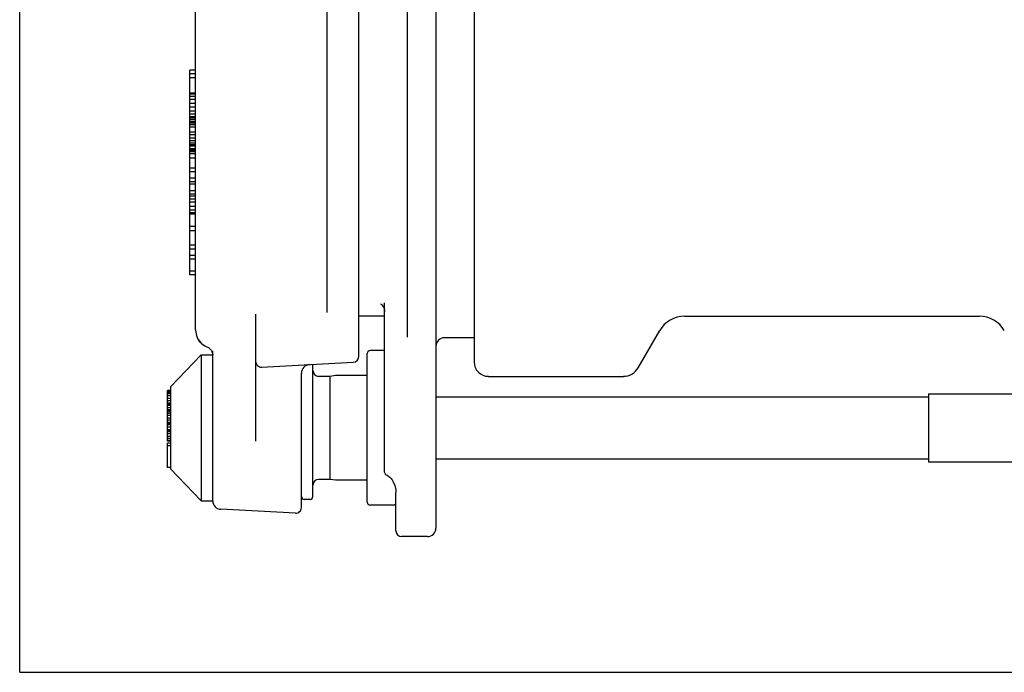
# Model space of a CAD drawing. Header units: inches. Extents: x 0 to 22, y 0 to 17.
# Tile 1 of 6: x 0 to 6.8, y 0 to 4.5. Entities that reach past the tile are written whole.
import ezdxf

# ---------------------------------------------------------------- set-up
doc = ezdxf.new("R2010")
doc.units = ezdxf.units.IN
doc.header["$LTSCALE"] = 1.21
doc.header["$MEASUREMENT"] = 0
doc.layers.get('0').update_dxf_attribs({"linetype": 'CONTINUOUS'})

msp = doc.modelspace()

# ---------------------------------------------------------------- linework, layer by layer
at = {"color": 7, "linetype": 'CONTINUOUS'}
for p, q in [((0, 0), (0, 17)), ((2.8627, 8.7483), (2.8627, 0.9924)), ((3.1254, 7.6054), (3.1254, 2.1354)), ((2.3312, 2.1715), (2.3312, 7.5692)), ((2.6658, 2.304), (2.6658, 7.4368)), ((2.1146, 2.4977), (2.1146, 7.2431)), ((1.2091, 2.355), (1.2091, 4.6916)), ((1.1698, 3.2886), (1.1698, 4.1417)), ((1.2091, 4.1417), (1.1698, 4.1417)), ((1.2091, 4.1174), (1.1698, 4.1174)), ((1.2091, 4.0894), (1.1698, 4.0894)), ((1.2091, 3.9827), (1.1698, 3.9827)), ((1.2091, 3.9755), (1.1698, 3.9755)), ((1.2091, 3.9593), (1.1698, 3.9593)), ((1.2091, 3.939), (1.1698, 3.939)), ((1.2091, 3.9121), (1.1698, 3.9121)), ((1.2091, 3.8877), (1.1698, 3.8877)), ((1.2091, 3.859), (1.1698, 3.859)), ((1.2091, 3.8393), (1.1698, 3.8393)), ((1.2091, 3.82), (1.1698, 3.82)), ((1.2091, 3.8137), (1.1698, 3.8137)), ((1.2091, 3.8123), (1.1698, 3.8123)), ((1.2091, 3.8001), (1.1698, 3.8001)), ((1.2091, 3.7855), (1.1698, 3.7855)), ((1.2091, 3.7845), (1.1698, 3.7845)), ((1.2091, 3.7767), (1.1698, 3.7767)), ((1.2091, 3.7646), (1.1698, 3.7646)), ((1.2091, 3.7501), (1.1698, 3.7501)), ((1.2091, 3.7159), (1.1698, 3.7159)), ((1.2091, 3.6963), (1.1698, 3.6963)), ((1.2091, 3.6743), (1.1698, 3.6743)), ((1.2091, 3.6565), (1.1698, 3.6565)), ((1.2091, 3.6404), (1.1698, 3.6404)), ((1.2091, 3.6286), (1.1698, 3.6286)), ((1.2091, 3.6193), (1.1698, 3.6193)), ((1.2091, 3.6005), (1.1698, 3.6005)), ((1.2091, 3.5963), (1.1698, 3.5963)), ((1.2091, 3.5901), (1.1698, 3.5901)), ((1.2091, 3.5798), (1.1698, 3.5798)), ((1.2091, 3.5667), (1.1698, 3.5667)), ((1.2091, 3.5366), (1.1698, 3.5366)), ((1.2091, 3.4666), (1.1698, 3.4666)), ((1.2091, 3.4431), (1.1698, 3.4431)), ((1.2091, 3.3986), (1.1698, 3.3986)), ((1.2091, 3.3746), (1.1698, 3.3746)), ((1.2091, 3.3568), (1.1698, 3.3568)), ((1.2091, 3.3118), (1.1698, 3.3118)), ((1.2091, 3.2886), (1.1698, 3.2886)), ((1.1698, 2.7327), (1.1698, 3.2883)), ((1.2091, 3.2746), (1.1698, 3.2746)), ((1.2091, 3.2538), (1.1698, 3.2538)), ((1.2091, 3.2327), (1.1698, 3.2327)), ((1.2091, 3.2044), (1.1698, 3.2044)), ((1.2091, 3.1791), (1.1698, 3.1791)), ((1.2091, 3.1606), (1.1698, 3.1606)), ((1.2091, 3.1525), (1.1698, 3.1525)), ((1.2091, 3.1516), (1.1698, 3.1516)), ((1.2091, 3.0666), (1.1698, 3.0666)), ((1.2091, 3.0371), (1.1698, 3.0371)), ((1.2091, 2.939), (1.1698, 2.939)), ((1.2091, 2.9095), (1.1698, 2.9095)), ((1.2091, 2.8674), (1.1698, 2.8674)), ((1.2091, 2.8421), (1.1698, 2.8421)), ((1.2091, 2.758), (1.1698, 2.758)), ((1.2091, 2.7327), (1.1698, 2.7327)), ((2.5083, 1.3858), (2.5083, 2.5401)), ((1.6225, 2.4623), (1.6225, 1.5898)), ((2.5083, 2.4491), (2.3312, 2.4491)), ((4.5718, 2.4491), (6.6003, 2.4491)), ((1.2126, 2.3278), (1.2151, 2.3167)), ((1.2151, 2.3167), (1.2234, 2.2966)), ((4.2535, 2.0948), (4.4013, 2.3507)), ((1.2234, 2.2966), (1.2349, 2.2786)), ((1.2349, 2.2786), (1.2492, 2.2631)), ((1.2602, 2.2542), (1.2634, 2.252)), ((1.2636, 2.2519), (1.2639, 2.2516)), ((1.2639, 2.2516), (1.2738, 2.2457)), ((1.278, 2.2435), (1.2867, 2.2392)), ((1.2867, 2.2392), (1.2939, 2.2357)), ((3.1254, 2.3015), (2.9217, 2.3015)), ((1.0359, 1.9629), (1.2485, 2.1834)), ((1.2485, 2.1834), (1.2485, 1.1794)), ((1.2485, 2.1834), (1.3272, 2.1834)), ((1.3164, 2.2166), (1.3224, 2.206)), ((1.3224, 2.206), (1.326, 2.1945)), ((1.326, 2.1945), (1.3272, 2.1825)), ((1.3272, 1.1794), (1.3272, 2.2111)), ((2.3902, 1.1696), (2.3902, 2.1932)), ((2.5083, 2.2129), (2.4099, 2.2129)), ((1.6639, 2.0992), (2.2939, 2.1322)), ((2.0162, 1.209), (2.0162, 2.1177)), ((1.9375, 1.1335), (1.9375, 2.0575)), ((2.1343, 2.0357), (2.0556, 2.0357)), ((2.1725, 2.0405), (2.1343, 2.0357)), ((2.1343, 1.3271), (2.1343, 2.0357)), ((2.1749, 2.0407), (2.1725, 2.0405)), ((2.3902, 2.0407), (2.1749, 2.0407)), ((3.2238, 2.0357), (4.1513, 2.0357)), ((1.0162, 1.5899), (1.0162, 1.9387)), ((1.0359, 1.9387), (1.0162, 1.9387)), ((1.0359, 1.9339), (1.0162, 1.9339)), ((1.0359, 1.9245), (1.0162, 1.9245)), ((1.0359, 1.9151), (1.0162, 1.9151)), ((1.0359, 1.9011), (1.0162, 1.9011)), ((1.0359, 1.9629), (1.0359, 1.3999)), ((6.2485, 1.9144), (8.3094, 1.9144)), ((6.2485, 1.9144), (6.2485, 1.4485)), ((1.0359, 1.8823), (1.0162, 1.8823)), ((1.0359, 1.8682), (1.0162, 1.8682)), ((1.0359, 1.8518), (1.0162, 1.8518)), ((1.0359, 1.8448), (1.0162, 1.8448)), ((1.0359, 1.8402), (1.0162, 1.8402)), ((1.0359, 1.8355), (1.0162, 1.8355)), ((2.8627, 1.894), (6.2485, 1.894)), ((1.0359, 1.8191), (1.0162, 1.8191)), ((1.0359, 1.8048), (1.0162, 1.8048)), ((1.0359, 1.8), (1.0162, 1.8)), ((1.0359, 1.7906), (1.0162, 1.7906)), ((1.0359, 1.7812), (1.0162, 1.7812)), ((1.0359, 1.7671), (1.0162, 1.7671)), ((1.0359, 1.7484), (1.0162, 1.7484)), ((1.0359, 1.7343), (1.0162, 1.7343)), ((1.0359, 1.7179), (1.0162, 1.7179)), ((1.0359, 1.7109), (1.0162, 1.7109)), ((1.0359, 1.7062), (1.0162, 1.7062)), ((1.0359, 1.7016), (1.0162, 1.7016)), ((1.0359, 1.6852), (1.0162, 1.6852)), ((1.0359, 1.6688), (1.0162, 1.6688)), ((1.0359, 1.6618), (1.0162, 1.6618)), ((1.0359, 1.6548), (1.0162, 1.6548)), ((1.0359, 1.6408), (1.0162, 1.6408)), ((1.0359, 1.622), (1.0162, 1.622)), ((1.0359, 1.6079), (1.0162, 1.6079)), ((1.0359, 1.5937), (1.0162, 1.5937)), ((1.0359, 1.5899), (1.0162, 1.5899)), ((1.0162, 1.4089), (1.0162, 1.576)), ((1.0359, 1.576), (1.0162, 1.576)), ((1.0359, 1.5574), (1.0162, 1.5574)), ((2.8627, 1.4688), (6.2485, 1.4688)), ((6.2485, 1.4485), (8.3094, 1.4485)), ((1.0359, 1.4089), (1.0162, 1.4089)), ((1.0359, 1.3999), (1.2485, 1.1794)), ((2.1343, 1.3271), (2.0556, 1.3271)), ((2.1725, 1.3223), (2.1343, 1.3271)), ((2.1749, 1.3222), (2.1725, 1.3223)), ((2.3902, 1.3222), (2.1749, 1.3222)), ((2.5685, 1.3102), (2.5685, 1.3102)), ((2.5871, 1.236), (2.5871, 1.236)), ((2.5871, 0.9727), (2.5871, 1.236)), ((1.2485, 1.1794), (1.3272, 1.1794)), ((1.9965, 1.1893), (1.9572, 1.1893)), ((1.896, 1.0942), (1.3832, 1.1211)), ((2.5674, 1.1499), (2.4099, 1.1499)), ((2.8036, 0.9334), (2.6265, 0.9334)), ((0, 0), (22, 0))]:
    msp.add_line(p, q, dxfattribs=at)
for points in [[(2.4807, 2.5347), (2.4806, 2.5348), (2.4819, 2.5341), (2.4853, 2.5318), (2.4902, 2.5275), (2.4958, 2.521), (2.5012, 2.5123), (2.5054, 2.5018), (2.5079, 2.4899), (2.5083, 2.4823)], [(1.2091, 2.355), (1.2102, 2.3388), (1.2149, 2.3172), (1.2232, 2.297), (1.2346, 2.279), (1.2488, 2.2635), (1.2602, 2.2542)], [(1.2634, 2.252), (1.2734, 2.2459), (1.278, 2.2435)], [(1.2939, 2.2357), (1.2989, 2.233), (1.3085, 2.2257), (1.3164, 2.2166)], [(2.5346, 1.3487), (2.526, 1.353), (2.5186, 1.3593), (2.5131, 1.3671), (2.5095, 1.3762), (2.5083, 1.3858)], [(2.5346, 1.3487), (2.5388, 1.3468), (2.5446, 1.3429), (2.5496, 1.3384), (2.5543, 1.3331), (2.5588, 1.3272), (2.563, 1.3205), (2.567, 1.3131), (2.5685, 1.3102)], [(2.5685, 1.3102), (2.5788, 1.284), (2.5856, 1.2554), (2.5871, 1.236)]]:
    msp.add_lwpolyline(points, dxfattribs=at)
for centre, radius, start, end in [((4.5718, 2.2523), 0.1969, 90, 150), ((6.6003, 2.2523), 0.1969, 30, 90), ((2.9217, 2.2424), 0.0591, 90, 180), ((2.2918, 2.1715), 0.0394, 273, 360), ((2.4099, 2.1932), 0.0197, 90, 180), ((1.6619, 2.1385), 0.0394, 179.9986, 273.00007), ((1.9965, 2.0575), 0.0591, 93, 179.99974), ((3.2238, 2.1342), 0.0984, 180, 270), ((2.0556, 2.0751), 0.0394, 180, 270), ((4.1513, 2.1539), 0.1181, 270, 330), ((2.0556, 1.2877), 0.0394, 90, 180), ((1.3863, 1.1801), 0.0591, 180.61726, 267), ((1.9572, 1.209), 0.0197, 180, 270), ((1.9965, 1.209), 0.0197, 270, 360), ((2.4099, 1.1696), 0.0197, 180, 270), ((2.5674, 1.1696), 0.0197, 270, 360), ((1.8981, 1.1335), 0.0394, 266.99995, 360), ((2.6265, 0.9727), 0.0394, 180, 270), ((2.8036, 0.9924), 0.0591, 270, 360)]:
    msp.add_arc(centre, radius, start, end, dxfattribs=at)
at = {"color": 7, "linetype": 'CONTINUOUS', "start_tangent": (0.000028, 0.023218), "end_tangent": (-0.000049, 0.023218)}
msp.add_spline([(2.1146, 2.4744), (2.1146, 2.4833), (2.1146, 2.4911), (2.1146, 2.4977)], degree=3, dxfattribs=at)

doc.saveas('drawing.dxf')
